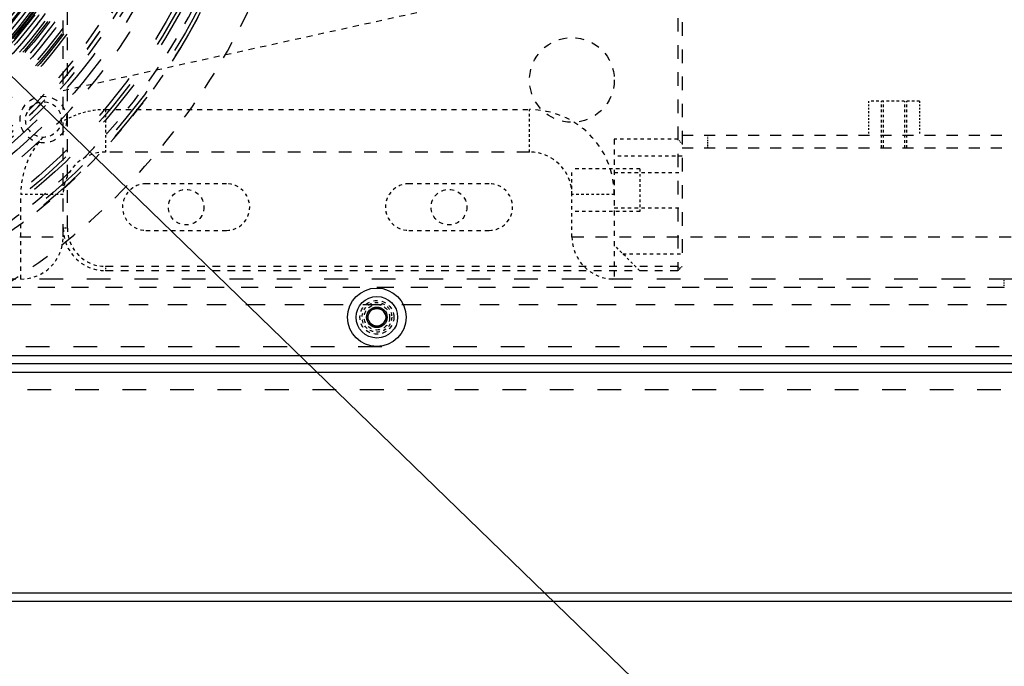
# Model space of a CAD drawing. Header units: millimetres. Extents: x 14186 to 17588, y 1400 to 3805.
# Tile 235 of 256: x 16720 to 16836, y 2609 to 2685. Entities that reach past the tile are written whole.
import ezdxf

# ---------------------------------------------------------------- set-up
doc = ezdxf.new("R2010")
doc.units = ezdxf.units.MM
doc.linetypes.add('HIDDEN', pattern=[0.2, 0.1, -0.1])
for name, color, linetype in [('DEFAULT_2', 8, 'HIDDEN'), ('INTFCLR_183613', 7, 'Continuous'), ('INTFCLR_193615', 7, 'Continuous')]:
    doc.layers.add(name, color=color, linetype=linetype)
doc.layers.add('dim', color=82, linetype='Continuous', lineweight=9)
doc.styles.get("Standard").update_dxf_attribs({"font": 'arial.ttf'})
doc.dimstyles.new('ISO-25', dxfattribs={"dimtxt": 2.5, "dimasz": 2.5, "dimexe": 1.25, "dimexo": 0.625, "dimtad": 1, "dimtxsty": 'Standard', "dimcen": 2.5, "dimadec": 0, "dimazin": 0, "dimtfac": 1, "dimtmove": 0, "dimatfit": 3, "dimfxl": 1, "dimarcsym": 0})

# ---------------------------------------------------------------- blocks, each defined once
blk = doc.blocks.new('*D23')
at = {"layer": 'Defpoints', "color": 0, "transparency": 16777216}
for p in [(16478.35, 2911.55), (16873.33, 2528.81)]:
    blk.add_point(p, dxfattribs=at)
at = {"layer": 'dim', "color": 0, "linetype": 'Continuous', "lineweight": -2, "transparency": 16777216}
for p, q in [((16461.11, 2928.25), (16443.88, 2944.95)), ((16478.35, 2911.55), (16873.33, 2528.81)), ((16975.4, 2429.9), (16890.56, 2512.11))]:
    blk.add_line(p, q, dxfattribs=at)
at = {"layer": 'dim', "color": 0, "transparency": 16777216}
for points in [[(16463.89, 2931.12), (16458.33, 2925.38), (16478.35, 2911.55)], [(16893.35, 2514.98), (16887.78, 2509.24), (16873.33, 2528.81)]]:
    blk.add_solid(points, dxfattribs=at)
at = {"layer": 'dim', "color": 0, "transparency": 16777216, "insert": (16956.44, 2477.97), "char_height": 30, "attachment_point": 5, "rotation": 315.902}
blk.add_mtext('360%%D', dxfattribs=at)
blk = doc.blocks.new('*D27')
at = {"layer": 'Defpoints', "color": 0, "transparency": 16777216}
for p in [(17053.85, 3119.69), (16297.82, 2320.67)]:
    blk.add_point(p, dxfattribs=at)
at = {"layer": 'dim', "color": 0, "linetype": 'Continuous', "lineweight": -2, "transparency": 16777216}
for p, q in [((17253.47, 3330.66), (17070.35, 3137.12)), ((16297.82, 2320.67), (17053.85, 3119.69)), ((16281.33, 2303.24), (16264.83, 2285.81))]:
    blk.add_line(p, q, dxfattribs=at)
at = {"layer": 'dim', "color": 0, "transparency": 16777216}
for points in [[(17067.44, 3139.87), (17073.25, 3134.37), (17053.85, 3119.69)], [(16278.42, 2305.99), (16284.24, 2300.49), (16297.82, 2320.67)]]:
    blk.add_solid(points, dxfattribs=at)
at = {"layer": 'dim', "color": 0, "transparency": 16777216, "insert": (17191.29, 3297.17), "char_height": 30, "attachment_point": 5, "rotation": 46.5835}
blk.add_mtext('∅1100', dxfattribs=at)
blk = doc.blocks.new('*D28')
at = {"layer": 'Defpoints', "color": 0, "transparency": 16777216}
for p in [(17217.99, 2998.67), (16133.68, 2441.69)]:
    blk.add_point(p, dxfattribs=at)
at = {"layer": 'dim', "color": 0, "linetype": 'Continuous', "lineweight": -2, "transparency": 16777216}
for p, q in [((17380.14, 3081.96), (17239.34, 3009.63)), ((16133.68, 2441.69), (17217.99, 2998.67)), ((16112.33, 2430.72), (16090.98, 2419.76))]:
    blk.add_line(p, q, dxfattribs=at)
at = {"layer": 'dim', "color": 0, "transparency": 16777216}
for points in [[(17237.52, 3013.19), (17241.17, 3006.08), (17217.99, 2998.67)], [(16110.5, 2434.28), (16114.16, 2427.17), (16133.68, 2441.69)]]:
    blk.add_solid(points, dxfattribs=at)
at = {"layer": 'dim', "color": 0, "transparency": 16777216, "insert": (17310.29, 3070.98), "char_height": 30, "attachment_point": 5, "rotation": 27.1882}
blk.add_mtext('∅1219', dxfattribs=at)

msp = doc.modelspace()

# ---------------------------------------------------------------- linework, layer by layer
at = {"color": 7, "linetype": 'Continuous'}
for p, q in [((16761.237, 2651.22), (16760.637, 2650.18)), ((16761.237, 2651.22), (16762.438, 2651.22)), ((16763.039, 2650.18), (16762.438, 2651.22)), ((16760.637, 2650.18), (16761.237, 2649.14)), ((16762.438, 2649.14), (16763.039, 2650.18)), ((16762.438, 2649.14), (16761.237, 2649.14)), ((16675.838, 2645.68), (16847.838, 2645.68)), ((16848.838, 2644.68), (16675.838, 2644.68)), ((16848.838, 2643.68), (16675.838, 2643.68)), ((16607.338, 2617.68), (16887.838, 2617.68)), ((16607.338, 2616.68), (16887.838, 2616.68))]:
    msp.add_line(p, q, dxfattribs=at)
for radius in [609.5, 550, 275]:
    msp.add_circle((16675.838, 2720.18), radius)
for radius in [3.45, 2.45, 1.212, 1.04]:
    msp.add_circle((16761.838, 2650.18), radius, dxfattribs=at)
at = {"layer": 'DEFAULT_2', "color": 8, "linetype": 'HIDDEN', "ltscale": 16}
for p, q in [((16797.338, 2784.68), (16797.338, 2655.68)), ((16797.838, 2784.18), (16797.838, 2656.18))]:
    msp.add_line(p, q, dxfattribs=at)
at = {"layer": 'DEFAULT_2', "color": 8, "linetype": 'HIDDEN', "ltscale": 15}
for p, q in [((16724.838, 2659.68), (16724.838, 2780.68)), ((16725.338, 2660.68), (16725.338, 2779.68)), ((16779.838, 2669.68), (16729.838, 2669.68))]:
    msp.add_line(p, q, dxfattribs=at)
at = {"layer": 'DEFAULT_2', "color": 8, "linetype": 'HIDDEN', "ltscale": 7}
msp.add_line((16724.838, 2676.945), (16780.915, 2689.315), dxfattribs=at)
at = {"layer": 'DEFAULT_2', "color": 8, "linetype": 'HIDDEN', "ltscale": 3}
for p, q in [((16825.838, 2675.68), (16819.838, 2675.68)), ((16821.338, 2670.18), (16821.338, 2675.68)), ((16821.588, 2670.18), (16821.588, 2675.68)), ((16824.088, 2670.18), (16824.088, 2675.68)), ((16824.338, 2670.18), (16824.338, 2675.68)), ((16729.838, 2674.68), (16729.838, 2669.68)), ((16779.838, 2669.68), (16779.838, 2674.68)), ((16792.838, 2667.68), (16792.838, 2662.68)), ((16724.838, 2664.68), (16719.838, 2664.68)), ((16789.838, 2664.68), (16784.838, 2664.68)), ((16792.838, 2655.68), (16789.838, 2658.68))]:
    msp.add_line(p, q, dxfattribs=at)
at = {"layer": 'DEFAULT_2', "color": 8, "linetype": 'HIDDEN', "ltscale": 2}
for p, q in [((16819.838, 2675.68), (16819.838, 2671.68)), ((16825.838, 2675.68), (16825.838, 2671.68))]:
    msp.add_line(p, q, dxfattribs=at)
at = {"layer": 'DEFAULT_2', "color": 8, "linetype": 'HIDDEN', "ltscale": 6}
for p, q in [((16729.838, 2674.68), (16779.838, 2674.68)), ((16789.838, 2671.18), (16789.838, 2654.68))]:
    msp.add_line(p, q, dxfattribs=at)
at = {"layer": 'DEFAULT_2', "color": 8, "linetype": 'HIDDEN', "ltscale": 4}
for p, q in [((16797.338, 2671.18), (16789.838, 2671.18)), ((16797.838, 2669.18), (16789.838, 2669.18)), ((16792.838, 2667.68), (16784.838, 2667.68)), ((16784.838, 2659.68), (16784.838, 2667.68)), ((16789.838, 2667.28), (16797.838, 2667.28)), ((16789.838, 2663.08), (16797.838, 2663.08)), ((16792.838, 2662.68), (16784.838, 2662.68)), ((16790.838, 2657.68), (16797.838, 2657.68))]:
    msp.add_line(p, q, dxfattribs=at)
at = {"layer": 'DEFAULT_2', "color": 8, "linetype": 'HIDDEN', "ltscale": 0.5}
for p, q in [((16797.838, 2670.68), (16797.338, 2671.18)), ((16797.838, 2656.18), (16797.338, 2655.68))]:
    msp.add_line(p, q, dxfattribs=at)
at = {"layer": 'DEFAULT_2', "color": 8, "linetype": 'HIDDEN', "ltscale": 13}
for p, q in [((16797.838, 2671.68), (16897.838, 2671.68)), ((16797.838, 2670.18), (16897.838, 2670.18)), ((16683.338, 2659.68), (16724.838, 2659.68))]:
    msp.add_line(p, q, dxfattribs=at)
at = {"layer": 'DEFAULT_2', "color": 8, "linetype": 'HIDDEN'}
msp.add_line((16800.838, 2671.68), (16800.838, 2670.18), dxfattribs=at)
at = {"layer": 'DEFAULT_2', "color": 8, "linetype": 'HIDDEN', "ltscale": 5}
for p, q in [((16744.088, 2665.93), (16734.588, 2665.93)), ((16775.088, 2665.93), (16765.588, 2665.93)), ((16719.838, 2654.68), (16719.838, 2664.68)), ((16734.588, 2660.43), (16744.088, 2660.43)), ((16765.588, 2660.43), (16775.088, 2660.43))]:
    msp.add_line(p, q, dxfattribs=at)
at = {"layer": 'DEFAULT_2', "color": 8, "linetype": 'HIDDEN', "ltscale": 0.4}
for p, q in [((16725.338, 2660.68), (16724.838, 2660.68)), ((16729.838, 2656.18), (16729.838, 2655.68))]:
    msp.add_line(p, q, dxfattribs=at)
at = {"layer": 'DEFAULT_2', "color": 8, "linetype": 'HIDDEN', "ltscale": 14}
msp.add_line((16784.838, 2659.68), (16897.838, 2659.68), dxfattribs=at)
at = {"layer": 'DEFAULT_2', "color": 8, "linetype": 'HIDDEN', "ltscale": 9}
for p, q in [((16797.338, 2656.18), (16729.838, 2656.18)), ((16797.338, 2655.68), (16729.838, 2655.68))]:
    msp.add_line(p, q, dxfattribs=at)
at = {"layer": 'DEFAULT_2', "color": 8, "linetype": 'HIDDEN', "ltscale": 0.3}
msp.add_line((16797.588, 2655.93), (16797.338, 2656.18), dxfattribs=at)
at = {"layer": 'DEFAULT_2', "color": 8, "linetype": 'HIDDEN', "ltscale": 28}
for p, q in [((16892.838, 2654.68), (16675.838, 2654.68)), ((16896.838, 2646.68), (16675.838, 2646.68)), ((16675.838, 2641.68), (16897.838, 2641.68))]:
    msp.add_line(p, q, dxfattribs=at)
at = {"layer": 'DEFAULT_2', "color": 8, "linetype": 'HIDDEN', "ltscale": 20}
msp.add_line((16835.838, 2653.68), (16675.838, 2653.68), dxfattribs=at)
at = {"layer": 'DEFAULT_2', "color": 8, "linetype": 'HIDDEN', "ltscale": 0.7}
msp.add_line((16835.838, 2653.68), (16835.838, 2654.68), dxfattribs=at)
at = {"layer": 'DEFAULT_2', "color": 8, "linetype": 'HIDDEN', "ltscale": 23}
msp.add_line((16714.178, 2651.68), (16897.838, 2651.68), dxfattribs=at)
at = {"layer": 'DEFAULT_2', "color": 8, "linetype": 'HIDDEN', "ltscale": 57}
msp.add_circle((16675.838, 2720.18), 71, dxfattribs=at)
at = {"layer": 'DEFAULT_2', "color": 8, "linetype": 'HIDDEN', "ltscale": 56}
msp.add_circle((16675.838, 2720.18), 70.5, dxfattribs=at)
at = {"layer": 'DEFAULT_2', "color": 8, "linetype": 'HIDDEN', "ltscale": 53}
msp.add_circle((16675.838, 2720.18), 66.5, dxfattribs=at)
at = {"layer": 'DEFAULT_2', "color": 8, "linetype": 'HIDDEN', "ltscale": 52}
msp.add_circle((16675.838, 2720.18), 65.5, dxfattribs=at)
at = {"layer": 'DEFAULT_2', "color": 8, "linetype": 'HIDDEN', "ltscale": 49}
for radius in [61.5, 61.2, 61]:
    msp.add_circle((16675.838, 2720.18), radius, dxfattribs=at)
at = {"layer": 'DEFAULT_2', "color": 8, "linetype": 'HIDDEN', "ltscale": 48}
for radius in [60.7, 60]:
    msp.add_circle((16675.838, 2720.18), radius, dxfattribs=at)
at = {"layer": 'DEFAULT_2', "color": 8, "linetype": 'HIDDEN', "ltscale": 47}
for radius in [59.5, 59, 58.8, 58.5]:
    msp.add_circle((16675.838, 2720.18), radius, dxfattribs=at)
at = {"layer": 'DEFAULT_2', "color": 8, "linetype": 'HIDDEN', "ltscale": 46}
for radius in [58, 57.5]:
    msp.add_circle((16675.838, 2720.18), radius, dxfattribs=at)
at = {"layer": 'DEFAULT_2', "color": 8, "linetype": 'HIDDEN', "ltscale": 45}
for radius in [57, 56.8, 56.7, 56.5, 56.029]:
    msp.add_circle((16675.838, 2720.18), radius, dxfattribs=at)
at = {"layer": 'DEFAULT_2', "color": 8, "linetype": 'HIDDEN', "ltscale": 44}
for radius in [55.529, 55, 54.6, 54.54]:
    msp.add_circle((16675.838, 2720.18), radius, dxfattribs=at)
at = {"layer": 'DEFAULT_2', "color": 8, "linetype": 'HIDDEN', "ltscale": 43}
msp.add_circle((16675.838, 2720.18), 54, dxfattribs=at)
at = {"layer": 'DEFAULT_2', "color": 8, "linetype": 'HIDDEN', "ltscale": 42}
for radius in [53, 52.059]:
    msp.add_circle((16675.838, 2720.18), radius, dxfattribs=at)
at = {"layer": 'DEFAULT_2', "color": 8, "linetype": 'HIDDEN', "ltscale": 41}
msp.add_circle((16675.838, 2720.18), 51.059, dxfattribs=at)
at = {"layer": 'DEFAULT_2', "color": 8, "linetype": 'HIDDEN', "ltscale": 37}
msp.add_circle((16675.838, 2720.18), 45.9, dxfattribs=at)
at = {"layer": 'DEFAULT_2', "color": 8, "linetype": 'HIDDEN', "ltscale": 36}
for radius in [45.5, 45, 44.7, 44.5]:
    msp.add_circle((16675.838, 2720.18), radius, dxfattribs=at)
at = {"layer": 'DEFAULT_2', "color": 8, "linetype": 'HIDDEN', "ltscale": 35}
msp.add_circle((16675.838, 2720.18), 44, dxfattribs=at)
at = {"layer": 'DEFAULT_2', "color": 8, "linetype": 'HIDDEN', "ltscale": 10}
msp.add_circle((16784.838, 2678.18), 5, dxfattribs=at)
at = {"layer": 'DEFAULT_2', "color": 8, "linetype": 'HIDDEN', "ltscale": 7}
msp.add_circle((16722.507, 2673.511), 2.75, dxfattribs=at)
at = {"layer": 'DEFAULT_2', "color": 8, "linetype": 'HIDDEN', "ltscale": 5}
for centre, radius in [((16722.507, 2673.511), 2.1), ((16739.338, 2663.18), 2.1), ((16770.338, 2663.18), 2.1), ((16761.838, 2650.18), 2), ((16761.838, 2650.18), 1.5)]:
    msp.add_circle(centre, radius, dxfattribs=at)
at = {"layer": 'DEFAULT_2', "color": 8, "linetype": 'HIDDEN', "ltscale": 4}
for radius in [1.75, 1.194]:
    msp.add_circle((16761.838, 2650.18), radius, dxfattribs=at)
at = {"layer": 'DEFAULT_2', "color": 8, "linetype": 'HIDDEN', "ltscale": 21}
msp.add_arc((16675.838, 2720.18), 78.5, 299.23646, 60.76388, dxfattribs=at)
at = {"layer": 'DEFAULT_2', "color": 8, "linetype": 'HIDDEN', "ltscale": 28}
msp.add_arc((16675.838, 2720.18), 67.5, 268.05907, 91.94093, dxfattribs=at)
at = {"layer": 'DEFAULT_2', "color": 8, "linetype": 'HIDDEN', "ltscale": 26}
for radius, start in [(65, 268.05908), (64.5, 268.05907), (64, 268.05907)]:
    msp.add_arc((16675.838, 2720.18), radius, start, 91.94093, dxfattribs=at)
at = {"layer": 'DEFAULT_2', "color": 8, "linetype": 'HIDDEN', "ltscale": 20}
for radius, start, end in [(73.57, 299.2366, 60.78305), (72.584, 299.23646, 60.77676)]:
    msp.add_arc((16675.838, 2720.18), radius, start, end, dxfattribs=at)
at = {"layer": 'DEFAULT_2', "color": 8, "linetype": 'HIDDEN', "ltscale": 3}
msp.add_arc((16729.838, 2664.68), 10, 90, 121.70894, dxfattribs=at)
at = {"layer": 'DEFAULT_2', "color": 8, "linetype": 'HIDDEN', "ltscale": 6}
msp.add_arc((16779.838, 2664.68), 10, 0, 90, dxfattribs=at)
at = {"layer": 'DEFAULT_2', "color": 8, "linetype": 'HIDDEN', "ltscale": 4}
for centre, radius, start, end in [((16729.838, 2664.68), 10, 137.6861, 180), ((16729.838, 2664.68), 5, 90, 180), ((16779.838, 2664.68), 5, 0, 90), ((16734.588, 2663.18), 2.75, 90, 270), ((16744.088, 2663.18), 2.75, 270, 90), ((16765.588, 2663.18), 2.75, 90, 270), ((16775.088, 2663.18), 2.75, 270, 90), ((16729.838, 2660.68), 5, 180, 270), ((16729.838, 2660.68), 4.5, 180.00001, 269.99999), ((16719.838, 2659.68), 5, 270, 0), ((16789.838, 2659.68), 5, 180, 270)]:
    msp.add_arc(centre, radius, start, end, dxfattribs=at)
at = {"layer": 'DEFAULT_2', "color": 8, "linetype": 'HIDDEN', "ltscale": 26}
msp.add_open_spline([(16673.653, 2655.717), (16677.956, 2655.575), (16684.46, 2656.002), (16692.884, 2657.861), (16701.083, 2660.552), (16710.762, 2665.437), (16719.272, 2672.156), (16725.167, 2678.457), (16730.403, 2685.316), (16735.617, 2694.825), (16739.469, 2707.242), (16740.772, 2720.18), (16739.469, 2733.118), (16735.617, 2745.535), (16730.403, 2755.044), (16725.168, 2761.902), (16719.273, 2768.203), (16710.763, 2774.923), (16701.083, 2779.808), (16692.884, 2782.498), (16684.46, 2784.357), (16677.956, 2784.786), (16673.653, 2784.643)], degree=3, knots=[0, 0, 0, 0, 0.0624823, 0.0937604, 0.1250396, 0.1875198, 0.2500002, 0.2812797, 0.3125592, 0.3750393, 0.4375195, 0.4999997, 0.5624799, 0.6249601, 0.6874402, 0.7187196, 0.7499991, 0.8124793, 0.8749598, 0.9062392, 0.9375174, 1, 1, 1, 1], dxfattribs=at)
at = {"layer": 'DEFAULT_2', "color": 8, "linetype": 'HIDDEN', "ltscale": 24}
msp.add_open_spline([(16673.873, 2778.147), (16677.743, 2778.275), (16683.591, 2777.89), (16691.166, 2776.218), (16698.539, 2773.799), (16707.243, 2769.406), (16714.895, 2763.364), (16720.196, 2757.697), (16724.904, 2751.53), (16729.593, 2742.979), (16733.057, 2731.814), (16734.228, 2720.18), (16733.057, 2708.546), (16729.593, 2697.38), (16724.904, 2688.829), (16720.196, 2682.662), (16714.895, 2676.996), (16707.243, 2670.953), (16698.538, 2666.561), (16691.167, 2664.142), (16685.478, 2662.886), (16679.693, 2662.214), (16675.81, 2662.152), (16673.873, 2662.213)], degree=3, knots=[0, 0, 0, 0, 0.0624779, 0.093754, 0.1250305, 0.1875055, 0.2499818, 0.2812593, 0.3125364, 0.3750119, 0.4374872, 0.4999626, 0.5624376, 0.6249124, 0.6873873, 0.718664, 0.7499412, 0.8124169, 0.874891, 0.9061677, 0.9374444, 0.9687285, 1, 1, 1, 1], dxfattribs=at)
at = {"layer": 'INTFCLR_183613', "color": 8, "linetype": 'HIDDEN', "ltscale": 59}
msp.add_circle((16675.838, 2720.18), 73.5, dxfattribs=at)
at = {"layer": 'INTFCLR_183613', "color": 8, "linetype": 'HIDDEN', "ltscale": 58}
msp.add_circle((16675.838, 2720.18), 73.1, dxfattribs=at)
at = {"layer": 'INTFCLR_183613', "color": 8, "linetype": 'HIDDEN', "ltscale": 57}
for radius in [71.4, 71]:
    msp.add_circle((16675.838, 2720.18), radius, dxfattribs=at)
at = {"layer": 'INTFCLR_183613', "color": 8, "linetype": 'HIDDEN', "ltscale": 49}
msp.add_circle((16675.838, 2720.18), 61.5, dxfattribs=at)
at = {"layer": 'INTFCLR_183613', "color": 8, "linetype": 'HIDDEN', "ltscale": 47}
msp.add_circle((16675.838, 2720.18), 58.8, dxfattribs=at)
at = {"layer": 'INTFCLR_183613', "color": 8, "linetype": 'HIDDEN', "ltscale": 42}
for radius in [53, 52.6]:
    msp.add_circle((16675.838, 2720.18), radius, dxfattribs=at)
at = {"layer": 'INTFCLR_183613', "color": 8, "linetype": 'HIDDEN', "ltscale": 36}
for radius in [45.5, 45]:
    msp.add_circle((16675.838, 2720.18), radius, dxfattribs=at)
at = {"layer": 'INTFCLR_183613', "color": 8, "linetype": 'HIDDEN', "ltscale": 7}
msp.add_circle((16722.507, 2673.511), 2.75, dxfattribs=at)
at = {"layer": 'INTFCLR_193615', "color": 8, "linetype": 'HIDDEN', "ltscale": 46}
for radius in [57.5, 57.1]:
    msp.add_circle((16675.838, 2720.18), radius, dxfattribs=at)
at = {"layer": 'INTFCLR_193615', "color": 8, "linetype": 'HIDDEN', "ltscale": 44}
for radius in [55.4, 55]:
    msp.add_circle((16675.838, 2720.18), radius, dxfattribs=at)
at = {"layer": 'INTFCLR_193615', "color": 8, "linetype": 'HIDDEN', "ltscale": 35}
msp.add_circle((16675.838, 2720.18), 44, dxfattribs=at)

# ---------------------------------------------------------------- dimensions: what is measured, and where the dimension line sits
at = {"layer": 'dim'}
dim = msp.add_diameter_dim_2p(p1=(16297.825, 2320.672), p2=(17053.851, 3119.687), dimstyle='ISO-25', override={"dimtxt": 30, "dimasz": 24, "dimexe": 5.997, "dimexo": 5.997, "dimgap": 5.997, "dimdsep": 46, "dimarcsym": 1}, dxfattribs=at)
dim.commit()
dim.dimension.update_dxf_attribs({"geometry": '*D27', "text_midpoint": (17207.379, 3281.945), "dimtype": 131})
dim = msp.add_diameter_dim_2p(p1=(16133.681, 2441.691), p2=(17217.995, 2998.669), dimstyle='ISO-25', override={"dimtxt": 30, "dimasz": 24, "dimexe": 5.997, "dimexo": 5.997, "dimgap": 5.997, "dimdsep": 46, "dimarcsym": 1}, dxfattribs=at)
dim.commit()
dim.dimension.update_dxf_attribs({"geometry": '*D28', "text_midpoint": (17310.293, 3070.985)})
dim = msp.add_diameter_dim_2p(p1=(16478.346, 2911.549), p2=(16873.329, 2528.811), text='360%%D', dimstyle='ISO-25', override={"dimtxt": 30, "dimasz": 24, "dimexe": 5.997, "dimexo": 5.997, "dimgap": 5.997, "dimdsep": 46, "dimarcsym": 1}, dxfattribs=at)
dim.commit()
dim.dimension.update_dxf_attribs({"geometry": '*D23', "text_midpoint": (16956.442, 2477.968)})

doc.saveas('drawing.dxf')
